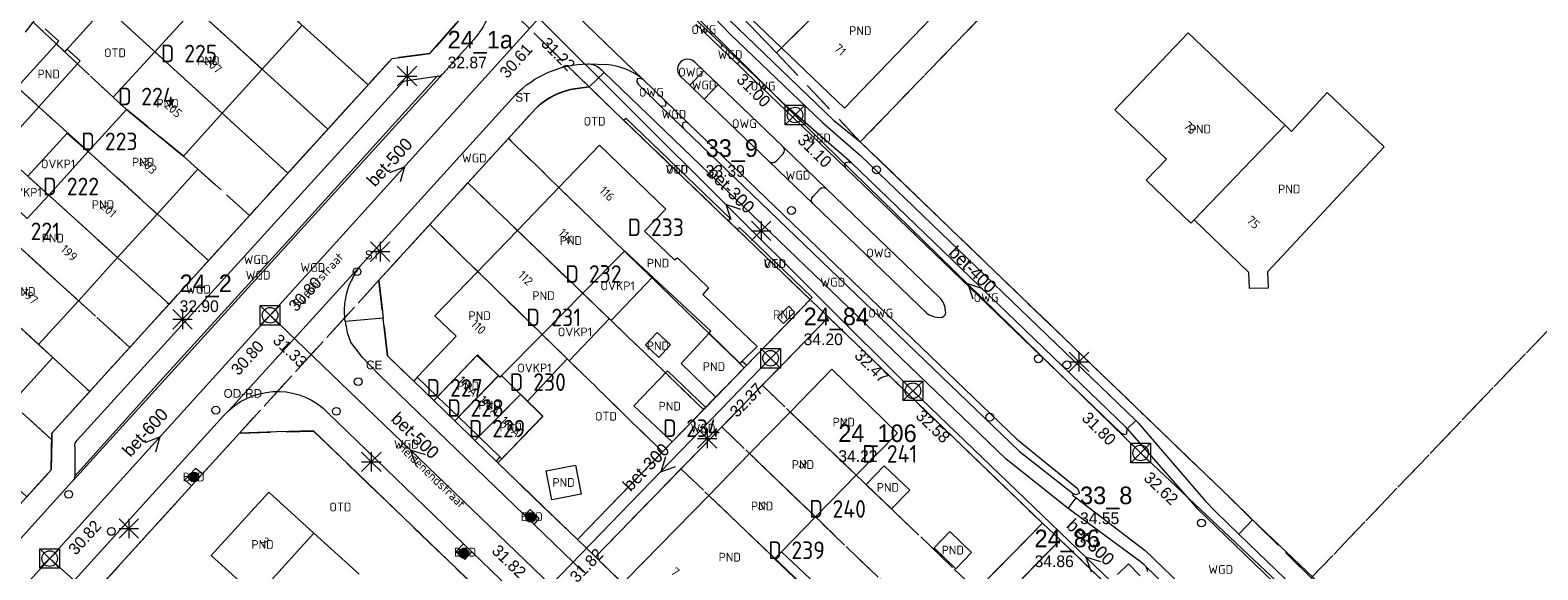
# Model space of a CAD drawing. Header units: metres. Extents: x 207644 to 210135, y 370459 to 373417.
# Tile 187 of 256: x 208632 to 208786, y 372018 to 372074. Entities that reach past the tile are written whole.
import ezdxf
from ezdxf.enums import TextEntityAlignment as Align

# ---------------------------------------------------------------- set-up
doc = ezdxf.new("R2010")
doc.units = ezdxf.units.M
doc.linetypes.add('HIDDEN2', pattern=[4.7625, 3.175, -1.5875])
for name, color, linetype in [('BTD', 7, 'Continuous'), ('combi_kolk', 7, 'Continuous'), ('CON_BxH300x300mm', 7, 'Continuous'), ('CON_BxH400x400mm', 7, 'Continuous'), ('CON_BxH500x500mm', 7, 'Continuous'), ('CON_BxH600x600mm', 7, 'Continuous'), ('DMM_BxH300x300mm', 7, 'Continuous'), ('DMM_BxH400x400mm', 7, 'Continuous'), ('DMM_BxH500x500mm', 7, 'Continuous'), ('DMM_BxH600x600mm', 7, 'Continuous'), ('GB', 1, 'Continuous'), ('GB07', 1, 'Continuous'), ('GB11', 1, 'Continuous'), ('INV_BxH300x300mm', 7, 'Continuous'), ('INV_BxH400x400mm', 7, 'Continuous'), ('INV_BxH500x500mm', 7, 'Continuous'), ('INV_BxH600x600mm', 7, 'Continuous'), ('KAD_Niet_vastgesteld_Perceel', 30, 'Continuous'), ('KAD_perceelnummer', 212, 'Continuous'), ('KAD_sectie', 212, 'Continuous'), ('KAD_Vastgesteld_Perceel', 212, 'Continuous'), ('KO_INSPECTIE', 7, 'Continuous'), ('NAR', 7, 'Continuous'), ('NLV_inspectieput', 7, 'Continuous'), ('NLV_stuwput', 7, 'Continuous'), ('NNR_inspectieput', 7, 'Continuous'), ('NNR_stuwput', 7, 'Continuous'), ('NOD_inspectieput', 7, 'Continuous'), ('ORL', 7, 'Continuous'), ('OTD', 7, 'Continuous'), ('OVKP1', 7, 'Continuous'), ('OWG', 7, 'Continuous'), ('PIJL', 7, 'Continuous'), ('PND', 7, 'Continuous'), ('trottoirkolk', 7, 'Continuous'), ('VGO', 7, 'Continuous'), ('WGD', 7, 'Continuous')]:
    doc.layers.add(name, color=color, linetype=linetype)
for name, color, linetype, lineweight in [('GMV', 7, 'Continuous', 25), ('GP1', 7, 'Continuous', 30), ('Q21_lantaarnpaal', 1, 'Continuous', 0), ('Q26_boom', 72, 'Continuous', 0), ('Q28_rioolput', 153, 'Continuous', 0)]:
    doc.layers.add(name, color=color, linetype=linetype, lineweight=lineweight)
doc.styles.add('ISO', font='isocpeur.ttf', dxfattribs={"height": 1})
doc.styles.add('ISOCP', font='ISOCP.shx', dxfattribs={"height": 1.8})

# ---------------------------------------------------------------- blocks, each defined once
blk = doc.blocks.new('ACMAP_ANN_TEMPLATE_Vastgesteld_Perceelnummer')
at = {"layer": 'KAD_perceelnummer', "style": 'ISOCP'}
blk.add_attdef('Perceelnummer', text='', height=1.8, dxfattribs=at).set_placement((0, 0), align=Align.MIDDLE)
at = {"layer": 'KAD_sectie', "style": 'ISOCP'}
blk.add_attdef('sectie', text='', height=1.8, dxfattribs=at).set_placement((-2.7, 0), align=Align.MIDDLE_RIGHT)
blk = doc.blocks.new('Q21')
for p, q in [((-1, 1), (0, 0)), ((-1, 0), (0, 0)), ((-1, -1), (0, 0)), ((0, 1), (0, 0)), ((0, 0), (1, 1)), ((0, 0), (1, 0)), ((0, 0), (0, -1)), ((0, 0), (1, -1))]:
    blk.add_line(p, q)
blk = doc.blocks.new('Q28')
at = {"linetype": 'Continuous'}
for p, q in [((-1, -1), (1, 1)), ((-1, 1), (1, -1))]:
    blk.add_line(p, q, dxfattribs=at)
blk.add_lwpolyline([(1, 1), (1, -1), (-1, -1), (-1, 1)], close=True)
blk = doc.blocks.new('Q26')
blk.add_hatch(color=256).paths.add_polyline_path([(-0.45, -0.01, 1), (0.55, -0.01, 1)])
blk.add_circle((0.05, -0.01), 0.5)

msp = doc.modelspace()

# ---------------------------------------------------------------- linework, layer by layer
at = {"layer": 'combi_kolk', "color": 253, "lineweight": 13}
for centre in [(208665.1, 372048.83), (208665.22, 372037.56), (208650.63, 372034.64), (208662.98, 372034.51), (208635.55, 372026.01), (208639.92, 372022.21)]:
    msp.add_circle(centre, 0.4, dxfattribs=at)
at = {"layer": 'CON_BxH300x300mm', "color": 253, "linetype": 'Continuous', "lineweight": 13}
for points in [[(208683.72, 372074.8), (208722.08, 372036.62)], [(208684.97, 372016.69), (208707.49, 372039.95)], [(208722.08, 372036.62), (208757.52, 372002.54)], [(208782.63, 371995.1), (208745.42, 372030.25)]]:
    msp.add_lwpolyline(points, dxfattribs=at)
at = {"layer": 'CON_BxH400x400mm', "color": 253, "linetype": 'Continuous', "lineweight": 13}
for points in [[(208709.99, 372064.88), (208675.33, 372099.49)], [(208745.42, 372030.25), (208709.99, 372064.88)]]:
    msp.add_lwpolyline(points, dxfattribs=at)
at = {"layer": 'CON_BxH500x500mm', "color": 253, "linetype": 'Continuous', "lineweight": 13}
for points in [[(208683.72, 372074.8), (208656.19, 372044.36)], [(208656.19, 372044.36), (208684.97, 372016.69)]]:
    msp.add_lwpolyline(points, dxfattribs=at)
at = {"layer": 'CON_BxH600x600mm', "color": 253, "linetype": 'Continuous', "lineweight": 13}
for points in [[(208656.19, 372044.36), (208633.6, 372019.43)], [(208633.6, 372019.43), (208601.83, 371984.59)], [(208633.6, 372019.43), (208658.77, 371996.76)]]:
    msp.add_lwpolyline(points, dxfattribs=at)
at = {"layer": 'GB', "color": 253, "linetype": 'Continuous', "lineweight": 13}
for points in [[(208700.834, 372079.252), (208708.619, 372071.779)], [(208644.372, 372071.365), (208648.476, 372075.842)], [(208724.762, 372075.665), (208715.079, 372065.578)], [(208659.487, 372074.07), (208655.374, 372069.561)], [(208742.769, 372065.403), (208750.288, 372073.295)], [(208750.288, 372073.295), (208757.016, 372066.876)], [(208640.092, 372066.696), (208644.372, 372071.365)], [(208715.079, 372065.578), (208708.619, 372071.779)], [(208655.374, 372069.561), (208652.667, 372066.593)], [(208641.476, 372065.453), (208640.092, 372066.696)], [(208652.667, 372066.593), (208651.279, 372065.058)], [(208757.016, 372066.876), (208760.219, 372063.827)], [(208764.523, 372067.198), (208760.87, 372063.207)], [(208770.379, 372061.619), (208764.523, 372067.198)], [(208637.562, 372061.129), (208641.476, 372065.453)], [(208651.279, 372065.058), (208647.315, 372060.673)], [(208748.071, 372060.351), (208742.769, 372065.403)], [(208760.87, 372063.207), (208760.219, 372063.827)], [(208685.785, 372057.461), (208689.968, 372061.798)], [(208689.968, 372061.798), (208696.769, 372055.238)], [(208758.466, 372048.832), (208770.379, 372061.619)], [(208633.514, 372056.658), (208637.562, 372061.129)], [(208647.315, 372060.673), (208648.795, 372059.328)], [(208745.99, 372058.191), (208748.071, 372060.351)], [(208648.795, 372059.328), (208644.622, 372054.735)], [(208681.533, 372053.053), (208685.785, 372057.461)], [(208750.557, 372053.792), (208745.99, 372058.191)], [(208644.622, 372054.735), (208640.567, 372050.272)], [(208696.769, 372055.238), (208694.551, 372052.994)], [(208750.918, 372054.141), (208750.557, 372053.792)], [(208750.918, 372054.141), (208756.488, 372048.792)], [(208677.47, 372048.842), (208681.533, 372053.053)], [(208692.507, 372050.926), (208688.24, 372046.608)], [(208692.529, 372050.948), (208692.507, 372050.926)], [(208701.363, 372042.735), (208692.529, 372050.948)], [(208640.567, 372050.272), (208636.547, 372045.848)], [(208677.47, 372048.842), (208673.091, 372044.302)], [(208756.488, 372048.792), (208756.525, 372047.123)], [(208758.52, 372047.167), (208758.466, 372048.832)], [(208756.525, 372047.123), (208758.52, 372047.167)], [(208636.547, 372045.848), (208632.47, 372041.36)], [(208673.091, 372044.302), (208675.256, 372042.214)], [(208675.256, 372042.214), (208671.264, 372038.029)], [(208684.078, 372042.396), (208679.919, 372038.188)], [(208633.934, 372040.019), (208629.702, 372035.357)], [(208632.47, 372041.36), (208633.934, 372040.019)], [(208701.874, 372035.981), (208705.047, 372039.25)], [(208709.5, 372034.446), (208713.774, 372038.822)], [(208713.774, 372038.822), (208720.484, 372032.268)], [(208673.352, 372036.016), (208671.264, 372038.029)], [(208679.919, 372038.188), (208681.873, 372036.252)], [(208673.352, 372036.016), (208675.507, 372033.938)], [(208681.873, 372036.252), (208684.147, 372034.001)], [(208675.507, 372033.938), (208677.575, 372031.944)], [(208684.147, 372034.001), (208679.953, 372029.651)], [(208697.417, 372031.391), (208700.837, 372034.914)], [(208705.336, 372030.182), (208709.5, 372034.446)], [(208720.484, 372032.268), (208716.273, 372027.964)], [(208679.756, 372029.841), (208677.575, 372031.944)], [(208679.953, 372029.651), (208679.756, 372029.841)], [(208701.151, 372025.896), (208705.336, 372030.182)], [(208717.271, 372027.009), (208719.146, 372028.925)], [(208719.146, 372028.925), (208721.758, 372026.424)], [(208656.069, 372026.237), (208650.137, 372019.754)], [(208660.692, 372022.037), (208656.069, 372026.237)], [(208719.884, 372024.509), (208717.271, 372027.009)], [(208721.758, 372026.424), (208719.884, 372024.509)], [(208692.756, 372017.3), (208701.151, 372025.896)], [(208712.091, 372023.689), (208708.606, 372020.127)], [(208665.315, 372017.838), (208660.692, 372022.037)], [(208650.137, 372019.754), (208654.788, 372015.538)], [(208708.606, 372020.127), (208707.93, 372019.436)], [(208707.93, 372019.436), (208707.885, 372019.39)]]:
    msp.add_lwpolyline(points, dxfattribs=at)
at = {"layer": 'GB07', "color": 253, "linetype": 'Continuous', "lineweight": 13}
for points in [[(208717.305, 372080.389), (208708.619, 372071.779)], [(208648.476, 372075.842), (208655.374, 372069.561)], [(208634.288, 372072.18), (208635.138, 372071.361)], [(208635.138, 372071.361), (208635.401, 372071.629)], [(208644.372, 372071.365), (208651.279, 372065.058)], [(208630.278, 372067.727), (208632.475, 372065.707)], [(208641.476, 372065.453), (208647.315, 372060.673)], [(208750.918, 372054.141), (208760.219, 372063.827)], [(208637.562, 372061.129), (208644.622, 372054.735)], [(208692.507, 372050.926), (208685.785, 372057.461)], [(208633.514, 372056.658), (208640.567, 372050.272)], [(208628.005, 372053.601), (208636.547, 372045.848)], [(208688.24, 372046.608), (208681.533, 372053.053)], [(208684.078, 372042.396), (208677.47, 372048.842)], [(208627.038, 372046.365), (208632.47, 372041.36)], [(208701.182, 372042.538), (208704.356, 372039.408)], [(208673.352, 372036.016), (208677.392, 372040.249)], [(208677.392, 372040.249), (208679.597, 372038.179)], [(208704.356, 372039.408), (208704.592, 372039.667)], [(208675.507, 372033.938), (208679.597, 372038.179)], [(208679.764, 372038.023), (208679.597, 372038.179)], [(208679.919, 372038.188), (208679.764, 372038.023)], [(208681.873, 372036.252), (208677.575, 372031.944)], [(208709.5, 372034.446), (208716.273, 372027.964)], [(208705.336, 372030.182), (208712.091, 372023.689)], [(208701.151, 372025.896), (208707.93, 372019.436)], [(208660.692, 372022.037), (208654.788, 372015.538)]]:
    msp.add_lwpolyline(points, dxfattribs=at)
at = {"layer": 'GB11', "color": 253, "linetype": 'Continuous', "lineweight": 13}
for points in [[(208639.309, 372075.969), (208635.401, 372071.629)], [(208634.537, 372072.457), (208633.145, 372073.711)], [(208634.288, 372072.18), (208634.537, 372072.457)], [(208630.278, 372067.727), (208634.288, 372072.18)], [(208635.401, 372071.629), (208636.73, 372070.433)], [(208636.73, 372070.433), (208632.475, 372065.707)], [(208628.463, 372061.253), (208632.475, 372065.707)], [(208629.177, 372056.277), (208631.284, 372054.291), (208633.514, 372056.658)], [(208694.551, 372052.994), (208697.629, 372050.046)], [(208697.629, 372050.046), (208697.955, 372050.256)], [(208697.955, 372050.256), (208701.125, 372047.159)], [(208684.078, 372042.396), (208688.24, 372046.608)], [(208701.125, 372047.159), (208700.535, 372046.501)], [(208700.535, 372046.501), (208706.126, 372041.163)], [(208709.955, 372044.688), (208708.801, 372043.525), (208708.193, 372044.128), (208709.347, 372045.291), (208709.955, 372044.688)], [(208697.244, 372041.329), (208695.877, 372042.608), (208694.676, 372041.324), (208696.042, 372040.045), (208697.244, 372041.329)], [(208698.325, 372039.426), (208701.182, 372042.538)], [(208701.182, 372042.538), (208701.363, 372042.735)], [(208706.126, 372041.163), (208704.592, 372039.667)], [(208693.483, 372035.077), (208696.934, 372038.665)], [(208696.934, 372038.665), (208700.837, 372034.914)], [(208701.874, 372035.981), (208698.325, 372039.426)], [(208704.592, 372039.667), (208705.047, 372039.25)], [(208697.417, 372031.391), (208693.483, 372035.077)], [(208684.475, 372028.429), (208687.482, 372029.01)], [(208687.482, 372029.01), (208688.06, 372026.021)], [(208685.054, 372025.439), (208684.475, 372028.429)], [(208716.273, 372027.964), (208712.091, 372023.689)], [(208688.06, 372026.021), (208685.054, 372025.439)], [(208724.24, 372020.538), (208725.855, 372022.206)], [(208725.855, 372022.206), (208728.091, 372020.041)], [(208726.476, 372018.373), (208724.24, 372020.538)], [(208728.091, 372020.041), (208726.476, 372018.373)], [(208707.885, 372019.39), (208712.002, 372015.494)]]:
    msp.add_lwpolyline(points, dxfattribs=at)
at = {"layer": 'GMV', "color": 253, "linetype": 'Continuous', "lineweight": 13}
for points in [[(208694.427, 372068.527), (208677.025, 372085.329)], [(208693.121, 372083.859), (208703.353, 372073.172)], [(208699.689, 372078.079), (208713.951, 372064.342)], [(208702.464, 372072.14), (208699.072, 372075.369)], [(208672.551, 372071.168), (208675.299, 372074.295)], [(208702.283, 372071.829), (208699.819, 372074.179)], [(208673.885, 372069.096), (208677.101, 372072.668)], [(208703.353, 372073.172), (208712.799, 372064.099)], [(208668.687, 372070.686), (208672.551, 372071.168)], [(208702.283, 372071.829), (208704.17, 372070.038)], [(208702.464, 372072.14), (208704.408, 372070.295)], [(208633.826, 372032.278), (208668.687, 372070.686)], [(208688.749, 372070.116), (208688.928, 372070.112)], [(208688.882, 372067.764), (208690.42, 372069.251)], [(208688.928, 372070.112), (208690.616, 372070.07)], [(208690.42, 372069.251), (208690.162, 372069.499)], [(208731.626, 372029.609), (208690.42, 372069.251)], [(208699.229, 372067.922), (208700.64, 372069.401)], [(208700.64, 372069.401), (208699.72, 372070.279)], [(208702.109, 372068), (208700.64, 372069.401)], [(208704.17, 372070.038), (208709.025, 372065.392)], [(208709.264, 372065.644), (208704.408, 372070.295)], [(208636.459, 372031.593), (208669.652, 372068.123)], [(208658.354, 372052.019), (208673.885, 372069.096)], [(208658.508, 372052.541), (208673.3, 372068.846)], [(208670.233, 372068.428), (208673.3, 372068.846)], [(208688.882, 372067.764), (208687.657, 372067.596)], [(208692.431, 372064.351), (208688.882, 372067.764)], [(208693.819, 372068.571), (208693.794, 372068.282)], [(208693.794, 372068.282), (208693.938, 372068.014)], [(208694.124, 372068.635), (208693.819, 372068.571)], [(208693.938, 372068.014), (208696.092, 372065.904)], [(208694.427, 372068.527), (208694.124, 372068.635)], [(208696.592, 372066.431), (208694.427, 372068.527)], [(208699.229, 372067.922), (208698.272, 372068.841)], [(208700.691, 372066.518), (208699.229, 372067.922)], [(208700.691, 372066.518), (208702.109, 372068)], [(208708.755, 372061.65), (208702.109, 372068)], [(208665.341, 372049.309), (208681.323, 372066.91)], [(208696.592, 372066.431), (208699.072, 372063.994)], [(208696.592, 372066.431), (208696.744, 372066.141)], [(208696.744, 372066.141), (208696.694, 372065.797)], [(208700.691, 372066.518), (208707.358, 372060.104)], [(208683.383, 372065.511), (208667.348, 372047.948)], [(208692.431, 372064.351), (208692.639, 372064.568)], [(208692.639, 372064.568), (208703.354, 372054.263)], [(208696.092, 372065.904), (208698.59, 372063.479)], [(208696.339, 372065.764), (208696.092, 372065.904)], [(208696.694, 372065.797), (208696.339, 372065.764)], [(208715.216, 372059.438), (208709.025, 372065.392)], [(208715.78, 372059.977), (208709.264, 372065.644)], [(208692.431, 372064.351), (208703.146, 372054.047)], [(208698.503, 372064.086), (208698.439, 372063.749)], [(208698.439, 372063.749), (208698.59, 372063.479)], [(208698.805, 372064.166), (208698.503, 372064.086)], [(208698.59, 372063.479), (208732.975, 372030.445)], [(208699.072, 372063.994), (208698.805, 372064.166)], [(208699.072, 372063.994), (208732.709, 372031.682)], [(208712.799, 372064.099), (208716.737, 372060.697)], [(208713.951, 372064.342), (208716.633, 372062.179)], [(208708.755, 372061.65), (208713.237, 372057.307)], [(208716.633, 372062.179), (208716.855, 372061.965)], [(208716.855, 372061.965), (208753.874, 372026.324)], [(208707.358, 372060.104), (208711.844, 372055.777)], [(208708.046, 372060.156), (208708.779, 372060.892)], [(208715.09, 372059.787), (208715.175, 372060.012)], [(208715.175, 372060.012), (208715.438, 372060.087)], [(208715.438, 372060.087), (208715.78, 372059.977)], [(208743.935, 372032.865), (208715.78, 372059.977)], [(208716.737, 372060.697), (208744.914, 372033.585)], [(208715.216, 372059.438), (208715.09, 372059.787)], [(208715.216, 372059.438), (208743.381, 372032.328)], [(208712.553, 372057.278), (208711.845, 372056.529)], [(208724.851, 372046.139), (208713.237, 372057.307)], [(208711.844, 372055.777), (208723.512, 372044.559)], [(208703.354, 372054.263), (208703.146, 372054.047)], [(208704.09, 372053.14), (208703.146, 372054.047)], [(208644.904, 372037.586), (208658.508, 372052.541)], [(208704.09, 372053.14), (208704.298, 372053.356)], [(208704.09, 372053.14), (208711.558, 372045.958)], [(208704.298, 372053.356), (208711.767, 372046.173)], [(208645.08, 372037.427), (208658.354, 372052.019)], [(208652.014, 372034.641), (208665.341, 372049.309)], [(208667.348, 372047.948), (208667.787, 372044.067)], [(208711.767, 372046.173), (208711.558, 372045.958)], [(208711.558, 372045.958), (208705.047, 372039.25)], [(208713.43, 372044.157), (208711.558, 372045.958)], [(208725.442, 372044.603), (208725.409, 372044.803)], [(208667.787, 372044.067), (208663.894, 372043.709)], [(208668.226, 372040.186), (208667.787, 372044.067)], [(208713.43, 372044.157), (208689.543, 372019.613)], [(208713.43, 372044.157), (208735.343, 372023.047)], [(208724.57, 372044.152), (208724.887, 372044.125)], [(208665.656, 372040.023), (208664.427, 372041.641)], [(208667.355, 372038.271), (208665.656, 372040.023)], [(208670.909, 372037.615), (208668.226, 372040.186)], [(208636.043, 372027.465), (208645.08, 372037.427)], [(208636.197, 372027.899), (208644.904, 372037.586)], [(208682.268, 372023.877), (208667.355, 372038.271)], [(208671.264, 372038.029), (208670.909, 372037.615)], [(208701.874, 372035.981), (208700.837, 372034.914)], [(208631.871, 372012.49), (208651.428, 372034.041)], [(208662.152, 372034.341), (208676.014, 372020.944)], [(208633.77, 372028.503), (208633.826, 372032.278)], [(208653.062, 372032.293), (208649.257, 372028.107)], [(208656.846, 372032.399), (208653.062, 372032.293)], [(208660.63, 372032.505), (208656.846, 372032.399)], [(208688.264, 372005.908), (208660.63, 372032.505)], [(208743.381, 372032.328), (208743.729, 372032.157)], [(208743.729, 372032.157), (208743.991, 372032.217)], [(208744.05, 372032.717), (208743.935, 372032.865)], [(208743.991, 372032.217), (208744.05, 372032.717)], [(208744.05, 372032.717), (208744.914, 372033.585)], [(208744.05, 372032.717), (208751.204, 372024.547)], [(208744.914, 372033.585), (208745.125, 372033.377)], [(208745.125, 372033.377), (208752.045, 372025.332)], [(208636.197, 372027.899), (208636.21, 372030.825)], [(208687.702, 372021.382), (208697.417, 372031.391)], [(208732.709, 372031.682), (208738.921, 372026.653)], [(208679.756, 372029.841), (208679.364, 372029.415)], [(208679.364, 372029.415), (208680.576, 372028.207)], [(208737.976, 372024.566), (208731.626, 372029.609)], [(208732.975, 372030.445), (208738.542, 372026.06)], [(208620.159, 372013.528), (208633.77, 372028.503)], [(208635.868, 372027.273), (208636.043, 372027.465)], [(208648.558, 372028.668), (208647.46, 372027.494)], [(208647.46, 372027.494), (208648.149, 372026.888)], [(208649.257, 372028.107), (208648.149, 372026.888)], [(208649.257, 372028.107), (208648.558, 372028.668)], [(208680.576, 372028.207), (208687.702, 372021.382)], [(208626.716, 372017.168), (208635.868, 372027.273)], [(208648.149, 372026.888), (208638.536, 372016.312)], [(208738.542, 372026.06), (208738.448, 372025.925)], [(208738.448, 372025.925), (208738.801, 372025.641)], [(208738.784, 372025.961), (208738.542, 372026.06)], [(208739.11, 372026.092), (208738.784, 372025.961)], [(208738.921, 372026.653), (208739.099, 372026.349)], [(208739.099, 372026.349), (208739.11, 372026.092)], [(208753.874, 372026.324), (208754.519, 372025.703)], [(208682.843, 372024.456), (208682.268, 372023.877)], [(208683.77, 372023.522), (208682.843, 372024.456)], [(208737.976, 372024.566), (208738.801, 372025.641)], [(208745.383, 372019.136), (208737.976, 372024.566)], [(208738.801, 372025.641), (208745.876, 372020.268)], [(208751.204, 372024.547), (208776.652, 372000)], [(208752.045, 372025.332), (208753.101, 372024.233)], [(208754.519, 372025.703), (208756.867, 372023.399)], [(208683.263, 372022.916), (208682.268, 372023.877)], [(208683.263, 372022.916), (208683.77, 372023.522)], [(208683.263, 372022.916), (208688.294, 372018.061)], [(208711.351, 371998.524), (208735.343, 372023.047)], [(208735.343, 372023.047), (208737.17, 372021.363)], [(208753.101, 372024.233), (208755.497, 372021.931)], [(208756.867, 372023.399), (208755.497, 372021.931)], [(208756.867, 372023.399), (208763.782, 372016.848)], [(208689.543, 372019.613), (208687.702, 372021.382)], [(208737.17, 372021.363), (208713.2, 371996.725)], [(208747.234, 372011.628), (208737.17, 372021.363)], [(208771.791, 372006.216), (208755.497, 372021.931)], [(208676.877, 372020.111), (208676.14, 372019.331), (208675.245, 372020.131), (208676.014, 372020.944)], [(208676.014, 372020.944), (208676.877, 372020.111)], [(208676.877, 372020.111), (208683.809, 372013.412)], [(208745.876, 372020.268), (208766.915, 372000)], [(208689.543, 372019.613), (208694.625, 372014.653)], [(208743.035, 372017.782), (208744.157, 372018.896)], [(208744.157, 372018.896), (208745.386, 372017.658)], [(208745.779, 372018.772), (208745.383, 372019.136)], [(208745.954, 372018.603), (208745.779, 372018.772)], [(208745.954, 372018.603), (208766.124, 371999.174)]]:
    msp.add_lwpolyline(points, dxfattribs=at)
for points in [[(208679.265, 372077.319, -0.1377054), (208677.101, 372072.668)], [(208702.283, 372071.829, 0.7283517), (208702.464, 372072.14)], [(208681.323, 372066.91, -0.2020131), (208688.749, 372070.116)], [(208688.928, 372070.112, -0.1953906), (208690.162, 372069.499)], [(208694.427, 372068.527, 0.1487281), (208690.616, 372070.07)], [(208699.72, 372070.279, 1.0388076), (208698.272, 372068.841)], [(208704.17, 372070.038, -0.9110872), (208704.408, 372070.295)], [(208669.652, 372068.123, -0.2010795), (208670.233, 372068.428)], [(208673.3, 372068.846, 0.2090806), (208673.885, 372069.096)], [(208687.657, 372067.596, 0.1690975), (208683.383, 372065.511)], [(208709.025, 372065.392, 0.9308037), (208709.264, 372065.644)], [(208708.779, 372060.892, 0.3667215), (208708.755, 372061.65)], [(208707.358, 372060.104, 0.3750548), (208708.046, 372060.156)], [(208713.237, 372057.307, 0.3903933), (208712.553, 372057.278)], [(208711.844, 372055.777, -0.3922866), (208711.845, 372056.529)], [(208665.341, 372049.309, 0.0565951), (208664.5, 372047.884)], [(208663.982, 372046.312, -0.0519699), (208664.5, 372047.884)], [(208663.823, 372044.752, -0.0557132), (208663.982, 372046.312)], [(208725.409, 372044.803, 0.1975347), (208724.851, 372046.139)], [(208663.894, 372043.709, -0.0297798), (208663.823, 372044.752)], [(208723.512, 372044.559, 0.1276205), (208724.57, 372044.152)], [(208724.887, 372044.125, 0.3823497), (208725.442, 372044.603)], [(208663.894, 372043.709, 0.0153934), (208663.976, 372043.192)], [(208663.976, 372043.192, 0.0509398), (208664.427, 372041.641)], [(208652.014, 372034.641, -0.4059978), (208662.152, 372034.341)], [(208651.428, 372034.041, -0.0303499), (208652.014, 372034.641)], [(208636.21, 372030.825, -0.2824163), (208636.459, 372031.593)], [(208636.043, 372027.465, 0.1057566), (208636.197, 372027.899)], [(208746.127, 372018.11, 0.159786), (208745.954, 372018.603)]]:
    msp.add_lwpolyline(points, format="xyb", dxfattribs=at)
at = {"layer": 'GP1', "color": 253, "linetype": 'Continuous', "lineweight": 13}
for points in [[(208631.367, 372058.602), (208635.388, 372063.03)], [(208635.388, 372063.03), (208637.562, 372061.129)], [(208631.367, 372058.602), (208633.514, 372056.658)], [(208692.529, 372050.948), (208695.401, 372048.278)], [(208695.401, 372048.278), (208691.195, 372043.854)], [(208688.24, 372046.608), (208690.961, 372043.994)], [(208690.961, 372043.994), (208686.851, 372039.691)], [(208691.195, 372043.854), (208690.961, 372043.994)], [(208686.649, 372039.888), (208684.078, 372042.396)], [(208686.649, 372039.888), (208682.572, 372035.56)], [(208686.851, 372039.691), (208686.649, 372039.888)], [(208682.572, 372035.56), (208681.873, 372036.252)], [(208708.606, 372020.127), (208712.711, 372016.243), (208712.002, 372015.494)]]:
    msp.add_lwpolyline(points, dxfattribs=at)
at = {"layer": 'KAD_Niet_vastgesteld_Perceel', "color": 253, "linetype": 'HIDDEN2', "lineweight": 13}
msp.add_lwpolyline([(208739.808, 372086.071), (208757.802, 372104.699), (208748.653, 372112.588), (208739.323, 372120.633), (208793.465, 372179.662), (208801.808, 372172.065), (208809.066, 372165.412), (208824.219, 372181.818), (208855.657, 372216.353), (208863.814, 372225.51), (208879.935, 372211.033), (208885.034, 372206.454), (208910.133, 372183.914), (208911.602, 372182.589), (208851.359, 372119.257), (208815.488, 372081.546), (208820.063, 372077.235), (208762.909, 372017.449), (208756.867, 372023.399), (208754.519, 372025.703), (208716.683, 372062.131), (208739.808, 372086.071)], close=True, dxfattribs=at)
at = {"layer": 'KAD_Vastgesteld_Perceel', "color": 253, "linetype": 'HIDDEN2', "lineweight": 13}
for points in [[(208690.777, 372090.148), (208728.959, 372129.593), (208739.323, 372120.633), (208748.653, 372112.588), (208714.136, 372077.248), (208708.093, 372071.258), (208700.614, 372079.011), (208689.852, 372089.352), (208690.777, 372090.148)], [(208677.124, 372079.266), (208676.776, 372077.462), (208676.659, 372076.884), (208676.488, 372076.319), (208676.264, 372075.773), (208675.99, 372075.25), (208675.667, 372074.756), (208675.299, 372074.295), (208672.551, 372071.168), (208668.687, 372070.686), (208666.229, 372067.978), (208644.181, 372087.899), (208655.31, 372100.14), (208677.124, 372079.266)], [(208708.093, 372071.258), (208714.136, 372077.248), (208729.714, 372092.688), (208739.808, 372086.071), (208716.683, 372062.131), (208708.093, 372071.258)], [(208662.104, 372063.433), (208640.129, 372083.441), (208644.181, 372087.899), (208666.229, 372067.978), (208662.104, 372063.433)], [(208658.004, 372058.916), (208636.056, 372078.958), (208638.21, 372081.33), (208640.129, 372083.441), (208662.104, 372063.433), (208658.004, 372058.916)], [(208654.086, 372054.599), (208648.795, 372059.325), (208647.304, 372060.665), (208641.476, 372065.453), (208640.092, 372066.696), (208631.91, 372074.39), (208636.003, 372078.899), (208636.056, 372078.958), (208658.004, 372058.916), (208654.086, 372054.599)], [(208631.91, 372074.39), (208640.092, 372066.696), (208641.476, 372065.453), (208647.304, 372060.665), (208648.795, 372059.325), (208654.086, 372054.599), (208649.884, 372049.969), (208628.186, 372069.62), (208631.91, 372074.39)], [(208628.186, 372069.62), (208649.884, 372049.969), (208645.832, 372045.505), (208624.465, 372064.852), (208628.186, 372069.62)], [(208704.79, 372038.986), (208680.619, 372062.483), (208683.383, 372065.511), (208683.894, 372065.978), (208684.446, 372066.394), (208685.036, 372066.756), (208685.658, 372067.059), (208686.306, 372067.302), (208686.975, 372067.481), (208687.657, 372067.596), (208688.882, 372067.764), (208711.558, 372045.958), (208704.79, 372038.986)], [(208624.465, 372064.852), (208645.832, 372045.505), (208641.809, 372041.072), (208620.792, 372060.147), (208624.465, 372064.852)], [(208680.619, 372062.483), (208704.79, 372038.986), (208700.63, 372034.7), (208676.46, 372057.928), (208680.619, 372062.483)], [(208620.792, 372060.147), (208641.809, 372041.072), (208637.7, 372036.546), (208633.926, 372040.024), (208632.473, 372041.358), (208627.038, 372046.365), (208625.461, 372047.762), (208617.012, 372055.306), (208620.792, 372060.147)], [(208696.416, 372030.359), (208672.548, 372053.644), (208676.46, 372057.928), (208700.63, 372034.7), (208696.416, 372030.359)], [(208617.012, 372055.306), (208625.461, 372047.762), (208627.038, 372046.365), (208632.473, 372041.358), (208633.926, 372040.024), (208637.7, 372036.546), (208633.826, 372032.278), (208633.816, 372031.596), (208613.21, 372050.434), (208617.012, 372055.306)], [(208679.547, 372029.232), (208684.143, 372034.006), (208681.87, 372036.25), (208679.919, 372038.188), (208679.751, 372038.009), (208679.608, 372038.151), (208677.448, 372040.308), (208672.97, 372035.615), (208670.909, 372037.615), (208668.226, 372040.186), (208667.348, 372047.948), (208672.548, 372053.644), (208696.416, 372030.359), (208687.702, 372021.382), (208680.576, 372028.207), (208679.547, 372029.232)], [(208631.276, 372025.759), (208609.407, 372045.562), (208613.21, 372050.434), (208633.816, 372031.596), (208633.77, 372028.503), (208631.276, 372025.759)], [(208689.543, 372019.613), (208687.702, 372021.382), (208696.416, 372030.359), (208700.63, 372034.7), (208704.79, 372038.986), (208711.558, 372045.958), (208713.43, 372044.157), (208706.641, 372037.182), (208702.49, 372032.917), (208698.301, 372028.612), (208689.543, 372019.613)], [(208713.43, 372044.157), (208735.343, 372023.047), (208728.607, 372016.162), (208706.641, 372037.182), (208713.43, 372044.157)], [(208672.97, 372035.615), (208677.448, 372040.308), (208679.608, 372038.151), (208675.115, 372033.535), (208672.97, 372035.615)], [(208675.115, 372033.535), (208679.608, 372038.151), (208679.751, 372038.009), (208679.919, 372038.188), (208681.87, 372036.25), (208677.185, 372031.528), (208675.115, 372033.535)], [(208706.641, 372037.182), (208728.607, 372016.162), (208724.398, 372011.859), (208702.49, 372032.917), (208706.641, 372037.182)], [(208679.364, 372029.415), (208677.185, 372031.528), (208681.87, 372036.25), (208684.143, 372034.006), (208679.547, 372029.232), (208679.364, 372029.415)], [(208660.638, 372032.497), (208687.828, 372006.328), (208687.513, 372005.548), (208687.062, 372004.78), (208683.681, 372001.152), (208683.809, 372001.041), (208677.928, 371994.561), (208670.962, 371986.927), (208643.184, 372012.138), (208638.536, 372016.312), (208653.062, 372032.293), (208660.638, 372032.497)], [(208702.49, 372032.917), (208724.398, 372011.859), (208720.296, 372007.652), (208698.301, 372028.612), (208702.49, 372032.917)], [(208704.149, 372005.508), (208703.254, 372006.368), (208703.659, 372006.779), (208707.883, 372011.056), (208705.66, 372013.221), (208703.712, 372015.125), (208703.607, 372015.01), (208703.39, 372015.213), (208701.201, 372017.284), (208696.73, 372012.632), (208694.625, 372014.653), (208689.543, 372019.613), (208698.301, 372028.612), (208720.296, 372007.652), (208711.351, 371998.524), (208704.149, 372005.508)], [(208722.12, 372005.893), (208713.2, 371996.725), (208711.351, 371998.524), (208720.296, 372007.652), (208724.398, 372011.859), (208728.607, 372016.162), (208735.343, 372023.047), (208737.17, 372021.363), (208730.376, 372014.38), (208726.23, 372010.118), (208722.12, 372005.893)], [(208737.17, 372021.363), (208759.041, 372000.208), (208752.194, 371993.157), (208730.376, 372014.38), (208737.17, 372021.363)]]:
    msp.add_lwpolyline(points, close=True, dxfattribs=at)
for points in [[(208677.124, 372079.266), (208688.882, 372067.764), (208687.657, 372067.596), (208686.975, 372067.481), (208686.306, 372067.302), (208685.658, 372067.059), (208685.036, 372066.756), (208684.446, 372066.394), (208683.894, 372065.978), (208683.383, 372065.511), (208680.619, 372062.483), (208676.46, 372057.928), (208672.548, 372053.644), (208667.348, 372047.948), (208653.062, 372032.293), (208638.536, 372016.312), (208637.194, 372014.783), (208620.489, 371996.389)], [(208852.19, 371910.508), (208832.237, 371929.766), (208830.338, 371931.445), (208808.453, 371952.61), (208806.708, 371954.347), (208784.621, 371975.541), (208782.855, 371977.275), (208760.873, 371998.435), (208759.041, 372000.208), (208737.17, 372021.363), (208735.343, 372023.047), (208713.43, 372044.157), (208711.558, 372045.958), (208688.882, 372067.764), (208677.124, 372079.266)], [(208700.614, 372079.011), (208708.093, 372071.258), (208716.683, 372062.131), (208754.519, 372025.703), (208756.867, 372023.399), (208762.909, 372017.449), (208777.751, 372003.093), (208777.827, 372003.173), (208787.012, 371994.224), (208787.895, 371995.138), (208810.158, 371973.671), (208810.645, 371974.174), (208825.069, 371960.185), (208840.632, 371945.241), (208839.131, 371943.646), (208848.325, 371935.122), (208850.855, 371937.423), (208854.133, 371934.348), (208851.77, 371931.197), (208873.175, 371910.583), (208875.387, 371913.263), (208889.931, 371897.287)], [(208892.714, 372073.648), (208907.65, 372059.406), (208918.394, 372073.456), (208941.22, 372056.031), (208942.584, 372054.99), (208928.783, 372036.856), (208925.143, 372032.073), (208923.666, 372033.183), (208879.706, 371975.967), (208871.747, 371982.1), (208868.4, 371984.61), (208857.093, 371993.29), (208825.069, 371960.185), (208810.645, 371974.174), (208810.158, 371973.671), (208787.895, 371995.138), (208787.012, 371994.224), (208777.827, 372003.173), (208777.751, 372003.093), (208762.909, 372017.449), (208762.909, 372017.449), (208820.063, 372077.235)], [(208631.276, 372025.759), (208633.77, 372028.503), (208633.816, 372031.596), (208633.826, 372032.278), (208637.7, 372036.546), (208641.809, 372041.072), (208645.832, 372045.505), (208649.884, 372049.969), (208654.086, 372054.599), (208654.086, 372054.599), (208658.004, 372058.916), (208662.104, 372063.433), (208666.229, 372067.978), (208668.687, 372070.686), (208672.551, 372071.168), (208675.299, 372074.295)], [(208687.828, 372006.328), (208660.638, 372032.497), (208653.062, 372032.293), (208667.348, 372047.948), (208668.226, 372040.186), (208670.909, 372037.615), (208672.97, 372035.615), (208675.115, 372033.535), (208677.185, 372031.528), (208679.364, 372029.415), (208679.547, 372029.232), (208680.576, 372028.207), (208687.702, 372021.382), (208689.543, 372019.613), (208694.625, 372014.653)]]:
    msp.add_lwpolyline(points, dxfattribs=at)
at = {"layer": 'NOD_inspectieput', "color": 253, "lineweight": 13}
for centre in [(208709.99, 372064.88), (208656.19, 372044.36), (208707.49, 372039.95), (208722.08, 372036.62), (208745.42, 372030.25), (208633.6, 372019.43)]:
    msp.add_circle(centre, 0.8, dxfattribs=at)
at = {"layer": 'PIJL', "color": 253, "lineweight": 13}
for points in [[(208668.46, 372058.99), (208669.96, 372059.58), (208669.52, 372058.03)], [(208704.43, 372055.2), (208702.9, 372055.71), (208703.41, 372054.18)], [(208729.24, 372047.07), (208727.71, 372047.57), (208728.23, 372046.04)], [(208643.39, 372031.31), (208644.9, 372031.9), (208644.46, 372030.34)], [(208672.12, 372030.05), (208670.58, 372030.53), (208671.12, 372029.01)], [(208696.71, 372029.86), (208696.23, 372028.32), (208697.75, 372028.85)], [(208741.34, 372019.1), (208739.8, 372019.58), (208740.34, 372018.06)]]:
    msp.add_lwpolyline(points, dxfattribs=at)
at = {"layer": 'trottoirkolk', "color": 253, "lineweight": 13}
for centre in [(208718.35, 372059.26), (208709.63, 372055.1), (208734.94, 372039.9), (208737.86, 372039.28), (208729.96, 372033.91), (208751.65, 372023.07)]:
    msp.add_circle(centre, 0.4, dxfattribs=at)

# ---------------------------------------------------------------- block references
at = {"layer": 'KAD_Vastgesteld_Perceel', "color": 253, "linetype": 'HIDDEN2', "lineweight": 13}
ref = msp.add_blockref('ACMAP_ANN_TEMPLATE_Vastgesteld_Perceelnummer', (208649.086, 372071.179), dxfattribs=at)
ref.add_attrib('Perceelnummer', '225', dxfattribs={"layer": 'KAD_perceelnummer', "lineweight": 13, "height": 1.8, "style": 'ISOCP'}).set_placement((208649.086, 372071.179), align=Align.MIDDLE)
ref.add_attrib('sectie', 'D', dxfattribs={"layer": 'KAD_sectie', "lineweight": 13, "height": 1.8, "style": 'ISOCP'}).set_placement((208646.386, 372071.179), align=Align.MIDDLE_RIGHT)
ref = msp.add_blockref('ACMAP_ANN_TEMPLATE_Vastgesteld_Perceelnummer', (208644.699, 372066.779), dxfattribs=at)
ref.add_attrib('Perceelnummer', '224', dxfattribs={"layer": 'KAD_perceelnummer', "lineweight": 13, "height": 1.8, "style": 'ISOCP'}).set_placement((208644.699, 372066.779), align=Align.MIDDLE)
ref.add_attrib('sectie', 'D', dxfattribs={"layer": 'KAD_sectie', "lineweight": 13, "height": 1.8, "style": 'ISOCP'}).set_placement((208641.999, 372066.779), align=Align.MIDDLE_RIGHT)
ref = msp.add_blockref('ACMAP_ANN_TEMPLATE_Vastgesteld_Perceelnummer', (208640.931, 372062.18), dxfattribs=at)
ref.add_attrib('Perceelnummer', '223', dxfattribs={"layer": 'KAD_perceelnummer', "lineweight": 13, "height": 1.8, "style": 'ISOCP'}).set_placement((208640.931, 372062.18), align=Align.MIDDLE)
ref.add_attrib('sectie', 'D', dxfattribs={"layer": 'KAD_sectie', "lineweight": 13, "height": 1.8, "style": 'ISOCP'}).set_placement((208638.231, 372062.18), align=Align.MIDDLE_RIGHT)
ref = msp.add_blockref('ACMAP_ANN_TEMPLATE_Vastgesteld_Perceelnummer', (208637.008, 372057.563), dxfattribs=at)
ref.add_attrib('Perceelnummer', '222', dxfattribs={"layer": 'KAD_perceelnummer', "lineweight": 13, "height": 1.8, "style": 'ISOCP'}).set_placement((208637.008, 372057.563), align=Align.MIDDLE)
ref.add_attrib('sectie', 'D', dxfattribs={"layer": 'KAD_sectie', "lineweight": 13, "height": 1.8, "style": 'ISOCP'}).set_placement((208634.308, 372057.563), align=Align.MIDDLE_RIGHT)
ref = msp.add_blockref('ACMAP_ANN_TEMPLATE_Vastgesteld_Perceelnummer', (208633.152, 372052.962), dxfattribs=at)
ref.add_attrib('Perceelnummer', '221', dxfattribs={"layer": 'KAD_perceelnummer', "lineweight": 13, "height": 1.8, "style": 'ISOCP'}).set_placement((208633.152, 372052.962), align=Align.MIDDLE)
ref.add_attrib('sectie', 'D', dxfattribs={"layer": 'KAD_sectie', "lineweight": 13, "height": 1.8, "style": 'ISOCP'}).set_placement((208630.452, 372052.962), align=Align.MIDDLE_RIGHT)
ref = msp.add_blockref('ACMAP_ANN_TEMPLATE_Vastgesteld_Perceelnummer', (208696.917, 372053.375), dxfattribs=at)
ref.add_attrib('Perceelnummer', '233', dxfattribs={"layer": 'KAD_perceelnummer', "lineweight": 13, "height": 1.8, "style": 'ISOCP'}).set_placement((208696.917, 372053.375), align=Align.MIDDLE)
ref.add_attrib('sectie', 'D', dxfattribs={"layer": 'KAD_sectie', "lineweight": 13, "height": 1.8, "style": 'ISOCP'}).set_placement((208694.217, 372053.375), align=Align.MIDDLE_RIGHT)
ref = msp.add_blockref('ACMAP_ANN_TEMPLATE_Vastgesteld_Perceelnummer', (208690.542, 372048.592), dxfattribs=at)
ref.add_attrib('Perceelnummer', '232', dxfattribs={"layer": 'KAD_perceelnummer', "lineweight": 13, "height": 1.8, "style": 'ISOCP'}).set_placement((208690.542, 372048.592), align=Align.MIDDLE)
ref.add_attrib('sectie', 'D', dxfattribs={"layer": 'KAD_sectie', "lineweight": 13, "height": 1.8, "style": 'ISOCP'}).set_placement((208687.842, 372048.592), align=Align.MIDDLE_RIGHT)
ref = msp.add_blockref('ACMAP_ANN_TEMPLATE_Vastgesteld_Perceelnummer', (208686.545, 372044.143), dxfattribs=at)
ref.add_attrib('Perceelnummer', '231', dxfattribs={"layer": 'KAD_perceelnummer', "lineweight": 13, "height": 1.8, "style": 'ISOCP'}).set_placement((208686.545, 372044.143), align=Align.MIDDLE)
ref.add_attrib('sectie', 'D', dxfattribs={"layer": 'KAD_sectie', "lineweight": 13, "height": 1.8, "style": 'ISOCP'}).set_placement((208683.845, 372044.143), align=Align.MIDDLE_RIGHT)
ref = msp.add_blockref('ACMAP_ANN_TEMPLATE_Vastgesteld_Perceelnummer', (208684.841, 372037.513), dxfattribs=at)
ref.add_attrib('Perceelnummer', '230', dxfattribs={"layer": 'KAD_perceelnummer', "lineweight": 13, "height": 1.8, "style": 'ISOCP'}).set_placement((208684.841, 372037.513), align=Align.MIDDLE)
ref.add_attrib('sectie', 'D', dxfattribs={"layer": 'KAD_sectie', "lineweight": 13, "height": 1.8, "style": 'ISOCP'}).set_placement((208682.141, 372037.513), align=Align.MIDDLE_RIGHT)
ref = msp.add_blockref('ACMAP_ANN_TEMPLATE_Vastgesteld_Perceelnummer', (208676.314, 372036.922), dxfattribs=at)
ref.add_attrib('Perceelnummer', '227', dxfattribs={"layer": 'KAD_perceelnummer', "lineweight": 13, "height": 1.8, "style": 'ISOCP'}).set_placement((208676.314, 372036.922), align=Align.MIDDLE)
ref.add_attrib('sectie', 'D', dxfattribs={"layer": 'KAD_sectie', "lineweight": 13, "height": 1.8, "style": 'ISOCP'}).set_placement((208673.614, 372036.922), align=Align.MIDDLE_RIGHT)
ref = msp.add_blockref('ACMAP_ANN_TEMPLATE_Vastgesteld_Perceelnummer', (208678.446, 372034.858), dxfattribs=at)
ref.add_attrib('Perceelnummer', '228', dxfattribs={"layer": 'KAD_perceelnummer', "lineweight": 13, "height": 1.8, "style": 'ISOCP'}).set_placement((208678.446, 372034.858), align=Align.MIDDLE)
ref.add_attrib('sectie', 'D', dxfattribs={"layer": 'KAD_sectie', "lineweight": 13, "height": 1.8, "style": 'ISOCP'}).set_placement((208675.746, 372034.858), align=Align.MIDDLE_RIGHT)
ref = msp.add_blockref('ACMAP_ANN_TEMPLATE_Vastgesteld_Perceelnummer', (208680.657, 372032.741), dxfattribs=at)
ref.add_attrib('Perceelnummer', '229', dxfattribs={"layer": 'KAD_perceelnummer', "lineweight": 13, "height": 1.8, "style": 'ISOCP'}).set_placement((208680.657, 372032.741), align=Align.MIDDLE)
ref.add_attrib('sectie', 'D', dxfattribs={"layer": 'KAD_sectie', "lineweight": 13, "height": 1.8, "style": 'ISOCP'}).set_placement((208677.957, 372032.741), align=Align.MIDDLE_RIGHT)
ref = msp.add_blockref('ACMAP_ANN_TEMPLATE_Vastgesteld_Perceelnummer', (208700.567, 372032.786), dxfattribs=at)
ref.add_attrib('Perceelnummer', '234', dxfattribs={"layer": 'KAD_perceelnummer', "lineweight": 13, "height": 1.8, "style": 'ISOCP'}).set_placement((208700.567, 372032.786), align=Align.MIDDLE)
ref.add_attrib('sectie', 'D', dxfattribs={"layer": 'KAD_sectie', "lineweight": 13, "height": 1.8, "style": 'ISOCP'}).set_placement((208697.867, 372032.786), align=Align.MIDDLE_RIGHT)
ref = msp.add_blockref('ACMAP_ANN_TEMPLATE_Vastgesteld_Perceelnummer', (208720.97, 372030.16), dxfattribs=at)
ref.add_attrib('Perceelnummer', '241', dxfattribs={"layer": 'KAD_perceelnummer', "lineweight": 13, "height": 1.8, "style": 'ISOCP'}).set_placement((208720.97, 372030.16), align=Align.MIDDLE)
ref.add_attrib('sectie', 'D', dxfattribs={"layer": 'KAD_sectie', "lineweight": 13, "height": 1.8, "style": 'ISOCP'}).set_placement((208718.27, 372030.16), align=Align.MIDDLE_RIGHT)
ref = msp.add_blockref('ACMAP_ANN_TEMPLATE_Vastgesteld_Perceelnummer', (208715.549, 372024.52), dxfattribs=at)
ref.add_attrib('Perceelnummer', '240', dxfattribs={"layer": 'KAD_perceelnummer', "lineweight": 13, "height": 1.8, "style": 'ISOCP'}).set_placement((208715.549, 372024.52), align=Align.MIDDLE)
ref.add_attrib('sectie', 'D', dxfattribs={"layer": 'KAD_sectie', "lineweight": 13, "height": 1.8, "style": 'ISOCP'}).set_placement((208712.849, 372024.52), align=Align.MIDDLE_RIGHT)
ref = msp.add_blockref('ACMAP_ANN_TEMPLATE_Vastgesteld_Perceelnummer', (208711.336, 372020.285), dxfattribs=at)
ref.add_attrib('Perceelnummer', '239', dxfattribs={"layer": 'KAD_perceelnummer', "lineweight": 13, "height": 1.8, "style": 'ISOCP'}).set_placement((208711.336, 372020.285), align=Align.MIDDLE)
ref.add_attrib('sectie', 'D', dxfattribs={"layer": 'KAD_sectie', "lineweight": 13, "height": 1.8, "style": 'ISOCP'}).set_placement((208708.636, 372020.285), align=Align.MIDDLE_RIGHT)
at = {"layer": 'Q21_lantaarnpaal', "color": 253}
for p in [(208670.228, 372068.871), (208706.53, 372053.008), (208667.469, 372050.88), (208647.208, 372043.95), (208739.099, 372039.59), (208700.984, 372031.747), (208666.564, 372029.338), (208641.721, 372022.508)]:
    msp.add_blockref('Q21', p, dxfattribs=at)
at = {"layer": 'Q26_boom', "color": 253}
for p in [(208648.332, 372027.805), (208682.848, 372023.672), (208675.973, 372019.989)]:
    msp.add_blockref('Q26', p, dxfattribs=at)
at = {"layer": 'Q28_rioolput', "color": 253}
for p in [(208709.99, 372064.881), (208656.187, 372044.358), (208707.493, 372039.946), (208722.081, 372036.62), (208745.419, 372030.253), (208633.598, 372019.427)]:
    msp.add_blockref('Q28', p, dxfattribs=at)

# ---------------------------------------------------------------- texts
at = {"layer": 'BTD', "color": 253, "linetype": 'Continuous', "lineweight": 13, "style": 'ISO'}
for p in [(208648.359, 372027.787), (208683.019, 372023.716), (208676.184, 372020.086)]:
    msp.add_text('BTD', height=0.9, dxfattribs=at).set_placement(p, align=Align.MIDDLE_CENTER)
at = {"layer": 'DMM_BxH300x300mm', "color": 253, "lineweight": 13}
for rotation, p in [(315.13, (208700.88, 372058.83)), (45.93, (208693.14, 372026.23)), (316.12, (208737.71, 372022.69))]:
    msp.add_text('bet-300', height=1.3, rotation=rotation, dxfattribs=at).set_placement(p)
at = {"layer": 'DMM_BxH400x400mm', "color": 253, "lineweight": 13}
msp.add_text('bet-400', height=1.3, rotation=315.65, dxfattribs=at).set_placement((208725.64, 372050.65))
at = {"layer": 'DMM_BxH500x500mm', "color": 253, "lineweight": 13}
for rotation, p in [(47.87, (208666.94, 372057.43)), (316.13, (208668.49, 372033.62))]:
    msp.add_text('bet-500', height=1.3, rotation=rotation, dxfattribs=at).set_placement(p)
at = {"layer": 'DMM_BxH600x600mm', "color": 253, "lineweight": 13}
msp.add_text('bet-600', height=1.3, rotation=47.82, dxfattribs=at).set_placement((208641.88, 372029.74))
at = {"layer": 'INV_BxH300x300mm', "color": 253, "lineweight": 13}
for s, rotation, p in [('31.22', 315.13, (208683.87, 372072.11)), ('32.47', 315.13, (208715.99, 372040.14)), ('32.37', 45.93, (208704.05, 372033.81)), ('32.58', 316.12, (208722.27, 372033.94)), ('32.62', 316.63, (208745.64, 372027.57)), ('31.82', 45.93, (208687.65, 372016.87))]:
    msp.add_text(s, height=1.2, rotation=rotation, dxfattribs=at).set_placement(p)
at = {"layer": 'INV_BxH400x400mm', "color": 253, "lineweight": 13}
for s, rotation, p in [('31.00', 315.04, (208703.91, 372068.41)), ('31.10', 315.65, (208710.16, 372062.19)), ('31.80', 315.65, (208739.3, 372033.72))]:
    msp.add_text(s, height=1.2, rotation=rotation, dxfattribs=at).set_placement(p)
at = {"layer": 'INV_BxH500x500mm', "color": 253, "lineweight": 13}
for s, rotation, p in [('30.61', 47.87, (208680.49, 372068.55)), ('30.80', 47.87, (208658.87, 372044.64)), ('31.33', 316.13, (208656.38, 372041.68)), ('31.82', 316.13, (208678.82, 372020.11))]:
    msp.add_text(s, height=1.2, rotation=rotation, dxfattribs=at).set_placement(p)
at = {"layer": 'INV_BxH600x600mm', "color": 253, "lineweight": 13}
for s, p in [('30.80', (208652.96, 372038.11)), ('30.82', (208636.28, 372019.7))]:
    msp.add_text(s, height=1.2, rotation=47.82, dxfattribs=at).set_placement(p)
at = {"layer": 'KO_INSPECTIE', "color": 253, "lineweight": 13}
for s, p in [('ST', (208681.32, 372066.24)), ('ST', (208665.9, 372050.09)), ('CE', (208666.02, 372038.82)), ('OD-RD', (208651.43, 372035.9))]:
    msp.add_text(s, height=0.9, dxfattribs=at).set_placement(p)
at = {"layer": 'NAR', "color": 253, "linetype": 'Continuous', "lineweight": 13, "style": 'ISO'}
for s, rotation, p in [('71', 316.2, (208714.62, 372071.563)), ('207', 317.6, (208650.368, 372070.008)), ('205', 317.9, (208646.271, 372065.483)), ('73', 316.4, (208750.494, 372063.567)), ('203', 317.7, (208643.712, 372059.682)), ('116', 316, (208690.724, 372056.82)), ('201', 317.7, (208639.63, 372055.189)), ('75', 316.2, (208756.971, 372053.874)), ('114', 316, (208686.536, 372052.478)), ('199', 317.7, (208635.594, 372050.747)), ('112', 316, (208682.376, 372048.166)), ('197', 317.7, (208631.557, 372046.304)), ('110', 316, (208677.549, 372043.162)), ('112A', 316, (208676.475, 372037.093)), ('114A', 316, (208678.691, 372035.065)), ('116A', 316, (208680.862, 372032.951)), ('1', 315.7, (208715.009, 372033.373)), ('3', 316.1, (208710.802, 372029.069)), ('5', 316.1, (208706.629, 372024.799)), ('2', 317.7, (208655.68, 372021.186)), ('7', 315.9, (208697.711, 372018.077))]:
    msp.add_text(s, height=0.9, rotation=rotation, dxfattribs=at).set_placement(p, align=Align.MIDDLE_CENTER)
at = {"layer": 'NLV_inspectieput', "color": 253, "lineweight": 13}
for s, p in [('33.39', (208700.84, 372058.55)), ('32.90', (208646.92, 372044.69)), ('34.20', (208710.88, 372041.3)), ('34.22', (208714.43, 372029.33)), ('34.55', (208739.21, 372022.96)), ('34.86', (208734.55, 372018.55))]:
    msp.add_text(s, height=1.2, dxfattribs=at).set_placement(p)
at = {"layer": 'NLV_stuwput', "color": 253, "lineweight": 13}
msp.add_text('32.87', height=1.2, dxfattribs=at).set_placement((208674.39, 372069.66))
at = {"layer": 'NNR_inspectieput', "color": 253, "lineweight": 13}
for s, p in [('33_9', (208700.84, 372060.59)), ('24_2', (208646.92, 372046.73)), ('24_84', (208710.88, 372043.34)), ('24_106', (208714.43, 372031.37)), ('33_8', (208739.21, 372025)), ('24_86', (208734.55, 372020.59))]:
    msp.add_text(s, height=1.8, dxfattribs=at).set_placement(p)
at = {"layer": 'NNR_stuwput', "color": 253, "lineweight": 13}
msp.add_text('24_1a', height=1.8, dxfattribs=at).set_placement((208674.39, 372071.7))
at = {"layer": 'ORL', "color": 253, "linetype": 'Continuous', "lineweight": 13, "style": 'ISO'}
for s, rotation, p in [('Spechtstraat', 47.7, (208661.094, 372047.97)), ('Heidenendstraat', 316, (208672.762, 372027.971))]:
    msp.add_text(s, height=0.9, rotation=rotation, dxfattribs=at).set_placement(p, align=Align.MIDDLE_CENTER)
at = {"layer": 'OTD', "color": 253, "linetype": 'Continuous', "lineweight": 13, "style": 'ISO'}
for p in [(208640.292, 372071.255), (208689.453, 372064.24), (208697.893, 372059.307), (208707.929, 372049.656), (208690.619, 372034.012), (208663.4, 372024.708)]:
    msp.add_text('OTD', height=0.9, dxfattribs=at).set_placement(p, align=Align.MIDDLE_CENTER)
at = {"layer": 'OVKP1', "color": 253, "linetype": 'Continuous', "lineweight": 13, "style": 'ISO'}
for p in [(208634.465, 372059.861), (208631.041, 372056.953), (208691.821, 372047.372), (208687.442, 372042.65), (208683.284, 372038.955)]:
    msp.add_text('OVKP1', height=0.9, dxfattribs=at).set_placement(p, align=Align.MIDDLE_CENTER)
at = {"layer": 'OWG', "color": 253, "linetype": 'Continuous', "lineweight": 13, "style": 'ISO'}
for p in [(208700.651, 372073.626), (208699.294, 372069.271), (208695.269, 372067.211), (208706.717, 372067.842), (208704.798, 372063.999), (208718.57, 372050.745), (208729.57, 372046.16), (208718.775, 372044.577)]:
    msp.add_text('OWG', height=0.9, dxfattribs=at).set_placement(p, align=Align.MIDDLE_CENTER)
at = {"layer": 'PND', "color": 253, "linetype": 'Continuous', "lineweight": 13, "style": 'ISO'}
for p in [(208716.691, 372073.519), (208649.873, 372070.456), (208633.504, 372069.08), (208645.686, 372066.086), (208751.494, 372063.443), (208643.179, 372060.051), (208760.649, 372057.296), (208639.068, 372055.697), (208633.923, 372052.259), (208687.02, 372052.02), (208695.956, 372049.705), (208631.004, 372046.795), (208684.216, 372046.368), (208677.671, 372044.317), (208708.907, 372044.428), (208695.941, 372041.225), (208701.686, 372039.102), (208676.475, 372037.115), (208678.69, 372035.151), (208697.16, 372035.04), (208714.992, 372033.411), (208680.861, 372032.916), (208710.805, 372029.061), (208686.268, 372027.225), (208719.515, 372026.717), (208706.621, 372024.815), (208655.415, 372020.875), (208703.307, 372019.569), (208726.166, 372020.289)]:
    msp.add_text('PND', height=0.9, dxfattribs=at).set_placement(p, align=Align.MIDDLE_CENTER)
at = {"layer": 'VGO', "color": 253, "linetype": 'Continuous', "lineweight": 13, "style": 'ISO'}
for p in [(208697.893, 372059.307), (208707.929, 372049.656)]:
    msp.add_text('VGO', height=0.9, dxfattribs=at).set_placement(p, align=Align.MIDDLE_CENTER)
at = {"layer": 'WGD', "color": 253, "linetype": 'Continuous', "lineweight": 13, "style": 'ISO'}
for p in [(208703.346, 372071.062), (208700.669, 372067.956), (208697.582, 372064.958), (208712.403, 372062.529), (208677.122, 372060.468), (208710.298, 372058.712), (208654.744, 372050.06), (208660.572, 372049.259), (208654.964, 372048.469), (208713.865, 372047.75), (208648.845, 372047.025), (208700.566, 372032.787), (208670.154, 372031.137), (208753.626, 372018.313)]:
    msp.add_text('WGD', height=0.9, dxfattribs=at).set_placement(p, align=Align.MIDDLE_CENTER)

doc.saveas('drawing.dxf')
